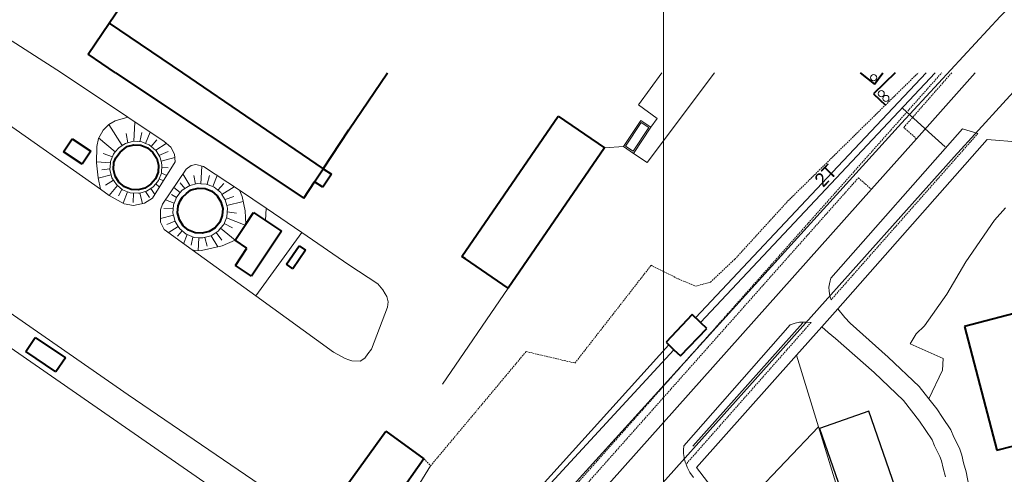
# Model space of a CAD drawing. Extents: x 13 to 4138, y -4831 to -1000.
# Tile 151 of 203: x 2893 to 3213, y -2131 to -1983. Entities that reach past the tile are written whole.
import ezdxf
from ezdxf.enums import TextEntityAlignment as Align

# ---------------------------------------------------------------- set-up
doc = ezdxf.new("R2010")
doc.units = 0
doc.header["$MEASUREMENT"] = 0
doc.linetypes.add('DASHED', pattern=[0.75, 0.5, -0.25])
for name, color, linetype in [('11', 7, 'CONTINUOUS'), ('13', 7, 'CONTINUOUS'), ('14', 7, 'CONTINUOUS'), ('18', 7, 'CONTINUOUS'), ('19', 7, 'CONTINUOUS'), ('24', 7, 'CONTINUOUS'), ('30', 7, 'CONTINUOUS'), ('37', 7, 'CONTINUOUS'), ('40', 7, 'CONTINUOUS'), ('6', 7, 'CONTINUOUS'), ('7', 7, 'CONTINUOUS'), ('границы команд_1', 10, 'CONTINUOUS'), ('ПЕШЕХОДНЫЕ_ДОРОЖКИ', 3, 'CONTINUOUS'), ('ПЕШЕХОДНЫЕ_ПЕРЕХОДЫ', 1, 'CONTINUOUS'), ('СПОРТИВНЫЕ_ПЛОЩАДКИ', 3, 'CONTINUOUS'), ('ТРОТУАРЫ', 7, 'CONTINUOUS')]:
    doc.layers.add(name, color=color, linetype=linetype)
doc.styles.get("Standard").update_dxf_attribs({"font": 'txt', "height": 0.2})

msp = doc.modelspace()

# ---------------------------------------------------------------- linework, layer by layer
at = {"layer": '11', "color": 253, "linetype": 'Continuous', "lineweight": 0}
for p, q in [((2882.22, -1984.53), (2906.39, -2000)), ((2906.39, -2000), (2927.98, -2014.49)), ((3119.04, -2000), (3097.07, -2029.2)), ((3190.9, -2000), (3114.43, -2081.29)), ((2919.09, -2037.96), (2866.73, -2001.03)), ((2927.98, -2014.49), (2939.8, -2022.43)), ((2939.8, -2022.43), (2941.95, -2024.22)), ((3159.16, -2076.84), (3207.79, -2021.73)), ((3207.79, -2021.73), (3218.57, -2022.59)), ((2941.95, -2024.22), (2943.2, -2026.55)), ((3089.35, -2024.05), (3083.2, -2024.48)), ((3092.65, -2026.25), (3089.35, -2024.05)), ((3097.07, -2029.2), (3092.65, -2026.25)), ((2943.38, -2029.05), (2936.05, -2040.86)), ((2943.2, -2026.55), (2943.38, -2029.05)), ((2939.26, -2042.8), (2947.04, -2031.35)), ((2947.04, -2031.35), (2948.65, -2030.19)), ((2948.65, -2030.19), (2950.17, -2029.83)), ((2950.17, -2029.83), (2952.67, -2030.55)), ((2952.67, -2030.55), (2964.33, -2038.27)), ((2921.93, -2039.96), (2919.09, -2037.96)), ((2964.33, -2038.27), (2973.05, -2044.05)), ((2926.76, -2042.65), (2921.93, -2039.96)), ((2936.05, -2040.86), (2933.37, -2042.47)), ((2929.79, -2043.18), (2926.76, -2042.65)), ((2933.37, -2042.47), (2929.79, -2043.18)), ((2938.64, -2044.65), (2939.26, -2042.8)), ((2938.64, -2048.68), (2938.64, -2044.65)), ((2973.05, -2044.05), (2972.79, -2048.07)), ((2939.8, -2051.09), (2938.64, -2048.68)), ((2948.93, -2057.7), (2939.8, -2051.09)), ((2969.66, -2072.69), (2948.93, -2057.7)), ((3051.88, -2070.16), (3030.44, -2101.44)), ((2994.92, -2090.96), (2969.66, -2072.69)), ((3153.93, -2082.77), (3159.16, -2076.84)), ((3145.78, -2092), (3153.93, -2082.77)), ((3105.83, -2090.18), (3000, -2204.7)), ((3113.15, -2128.53), (3145.78, -2092)), ((3145.78, -2092), (3152.91, -2115.33)), ((3125.27, -2144.27), (3152.91, -2115.33)), ((3152.91, -2115.33), (3167.41, -2162.79)), ((3125.27, -2144.27), (3113.15, -2128.53))]:
    msp.add_line(p, q, dxfattribs=at)
at = {"layer": '13', "color": 253, "linetype": 'Continuous', "lineweight": 40}
for p, q in [((2921.94, -1983.8), (2993.5, -1878.22)), ((2915.04, -1993.97), (2921.94, -1983.8)), ((2921.94, -1983.8), (2945.83, -2000)), ((2923.93, -2000), (2915.04, -1993.97)), ((2923.93, -2000), (2985.29, -2040.84)), ((2945.83, -2000), (2991.6, -2031.28)), ((3000, -2018.56), (3012.55, -2000)), ((3166.5, -2000), (3171.15, -2003.73)), ((3177.85, -2000), (3170.84, -2006.82)), ((3171.15, -2003.73), (3173.79, -2000)), ((3170.84, -2006.82), (3174.67, -2010.53)), ((2991.6, -2031.28), (3000, -2018.56)), ((2907.09, -2025.78), (2909.91, -2021.53)), ((2909.91, -2021.53), (2915.9, -2025.51)), ((2913.08, -2029.76), (2907.09, -2025.78)), ((2915.9, -2025.51), (2913.08, -2029.76)), ((2924.05, -2027.67), (2925.51, -2025.86)), ((2925.51, -2025.86), (2927.43, -2024.21)), ((2927.43, -2024.21), (2927.72, -2024.02)), ((2927.72, -2024.02), (2929.95, -2023.45)), ((2929.95, -2023.45), (2932.26, -2023.6)), ((2932.26, -2023.6), (2934.4, -2024.45)), ((2934.4, -2024.45), (2936.18, -2025.92)), ((2936.18, -2025.92), (2937.41, -2027.87)), ((2923.3, -2031.48), (2923.45, -2029.18)), ((2923.45, -2029.18), (2924.05, -2027.67)), ((2937.41, -2027.87), (2937.99, -2030.1)), ((2923.88, -2033.72), (2923.3, -2031.48)), ((2937.84, -2032.4), (2936.99, -2034.55)), ((2937.99, -2030.1), (2937.84, -2032.4)), ((2988.83, -2035.48), (2991.6, -2031.28)), ((2991.6, -2031.28), (2994.28, -2033.05)), ((2925.11, -2035.67), (2923.88, -2033.72)), ((2926.89, -2037.14), (2925.11, -2035.67)), ((2936.99, -2034.55), (2935.52, -2036.33)), ((2985.29, -2040.84), (2988.83, -2035.48)), ((2991.51, -2037.25), (2988.83, -2035.48)), ((2994.28, -2033.05), (2991.51, -2037.25)), ((2929.03, -2037.99), (2926.89, -2037.14)), ((2931.34, -2038.13), (2929.03, -2037.99)), ((2933.57, -2037.56), (2931.34, -2038.13)), ((2935.52, -2036.33), (2933.57, -2037.56)), ((2947.05, -2039.32), (2948.43, -2038.28)), ((2948.43, -2038.28), (2948.63, -2038.15)), ((2948.63, -2038.15), (2950.87, -2037.58)), ((2950.87, -2037.58), (2953.17, -2037.73)), ((2953.17, -2037.73), (2955.31, -2038.58)), ((2955.31, -2038.58), (2957.09, -2040.05)), ((2944.36, -2043.31), (2945.02, -2041.66)), ((2945.02, -2041.66), (2945.78, -2040.51)), ((2945.78, -2040.51), (2947.05, -2039.32)), ((2957.09, -2040.05), (2958.32, -2042)), ((2958.32, -2042), (2958.9, -2044.23)), ((2944.22, -2045.61), (2944.36, -2043.31)), ((2958.9, -2044.23), (2958.75, -2046.53)), ((2966.41, -2049.26), (2968.91, -2045.5)), ((2968.91, -2045.5), (2972.79, -2048.07)), ((2944.79, -2047.85), (2944.22, -2045.61)), ((2946.02, -2049.8), (2944.79, -2047.85)), ((2957.9, -2048.68), (2956.43, -2050.45)), ((2958.75, -2046.53), (2957.9, -2048.68)), ((2972.79, -2048.07), (2978.01, -2051.54)), ((2947.8, -2051.27), (2946.02, -2049.8)), ((2949.95, -2052.12), (2947.8, -2051.27)), ((2954.48, -2051.69), (2952.25, -2052.26)), ((2956.43, -2050.45), (2954.48, -2051.69)), ((2962.9, -2054.55), (2966.41, -2049.26)), ((2978.01, -2051.54), (2968.27, -2066.21)), ((2952.25, -2052.26), (2949.95, -2052.12)), ((2966.77, -2057.13), (2962.9, -2054.55)), ((2963.05, -2062.74), (2966.77, -2057.13)), ((2979.61, -2062.36), (2983.78, -2056.38)), ((2985.84, -2057.81), (2981.67, -2063.8)), ((2983.78, -2056.38), (2985.84, -2057.81)), ((3295.77, -2057.78), (3200.48, -2082.61)), ((2968.27, -2066.21), (2963.05, -2062.74)), ((2981.67, -2063.8), (2979.61, -2062.36)), ((3111.77, -2078.76), (3103.24, -2087.72)), ((3114.43, -2081.29), (3111.77, -2078.76)), ((3107.97, -2092.22), (3116.5, -2083.25)), ((3116.5, -2083.25), (3114.43, -2081.29)), ((3200.48, -2082.61), (3210.98, -2122.93)), ((2894.73, -2090.78), (2897.83, -2086.19)), ((2897.83, -2086.19), (2907.65, -2092.8)), ((3103.24, -2087.72), (3105.83, -2090.18)), ((3105.83, -2090.18), (3107.97, -2092.22)), ((2904.55, -2097.39), (2894.73, -2090.78)), ((2907.65, -2092.8), (2904.55, -2097.39)), ((3210.98, -2122.93), (3295.38, -2100.93)), ((3000, -2133.4), (3011.96, -2116.72)), ((3011.96, -2116.72), (3024.42, -2125.73)), ((3024.42, -2125.73), (3000, -2160.2))]:
    msp.add_line(p, q, dxfattribs=at)
at = {"layer": '14', "color": 253, "linetype": 'Continuous', "lineweight": 0}
for p, q in [((3095.05, -2015.51), (3089.35, -2024.05)), ((3098.34, -2017.71), (3095.05, -2015.51)), ((3092.65, -2026.25), (3098.34, -2017.71)), ((3089.35, -2024.05), (3092.65, -2026.25)), ((3092.65, -2026.25), (3092.65, -2026.25))]:
    msp.add_line(p, q, dxfattribs=at)
at = {"layer": '18', "color": 253, "linetype": 'Continuous', "lineweight": 0}
for p, q in [((3159.24, -2030.53), (3187.95, -2000)), ((3112.88, -2079.81), (3159.24, -2030.53)), ((3046.55, -2152.29), (3104.17, -2088.61))]:
    msp.add_line(p, q, dxfattribs=at)
at = {"layer": '24', "color": 253, "linetype": 'DASHED', "lineweight": 0}
for p, q in [((3002.71, -2214.41), (3193.02, -2000)), ((3174.67, -2010.53), (3185.38, -2000)), ((3180.66, -2017.81), (3196.26, -2000)), ((3142.96, -2041.75), (3174.67, -2010.53)), ((3204.82, -2019.73), (3156.97, -2073.96)), ((3184.79, -2021.47), (3180.66, -2017.81)), ((3004.9, -2215.66), (3165.89, -2034.22)), ((3165.89, -2034.22), (3170.1, -2037.96)), ((3125.65, -2060.72), (3142.96, -2041.75)), ((3117.69, -2068.2), (3125.65, -2060.72)), ((3073.59, -2094.54), (3098.39, -2062.71)), ((3098.39, -2062.71), (3107.28, -2067.16)), ((3107.28, -2067.16), (3112.89, -2069.5)), ((3112.89, -2069.5), (3117.69, -2068.2)), ((3150.51, -2081.28), (3109.77, -2127.46)), ((3026.57, -2128.02), (3057.68, -2090.8)), ((3057.68, -2090.8), (3073.59, -2094.54)), ((3024.42, -2125.73), (3026.57, -2128.02))]:
    msp.add_line(p, q, dxfattribs=at)
at = {"layer": '24', "color": 253, "linetype": 'Continuous', "lineweight": 0}
for p, q in [((3101.93, -2000), (3094.25, -2010.41)), ((3184.79, -2021.47), (3203.93, -2000)), ((3094.25, -2010.41), (3100.39, -2014.94)), ((3100.39, -2014.94), (3098.34, -2017.71)), ((3199.8, -2018.27), (3156.9, -2066.9)), ((3204.82, -2019.73), (3199.8, -2018.27)), ((3170.1, -2037.96), (3184.79, -2021.47)), ((3010.99, -2216.48), (3170.1, -2037.96)), ((2973.05, -2044.05), (2984.61, -2052.01)), ((2928.11, -2104.91), (2848.57, -2049.63)), ((2969.66, -2072.69), (2984.61, -2052.01)), ((2984.61, -2052.01), (3000, -2062.6)), ((2843.2, -2057.38), (2966.45, -2142.65)), ((3000, -2062.6), (3009.39, -2068.79)), ((3156.65, -2067.79), (3156.43, -2068.79)), ((3156.9, -2066.9), (3156.65, -2067.79)), ((3009.39, -2068.79), (3010.98, -2070.7)), ((3010.98, -2070.7), (3011.78, -2071.98)), ((3156.43, -2068.79), (3156.28, -2069.86)), ((3156.28, -2069.86), (3156.32, -2071.11)), ((3156.32, -2071.11), (3156.54, -2072.67)), ((3011.78, -2071.98), (3012.37, -2072.91)), ((3012.37, -2072.91), (3012.72, -2074.64)), ((3156.54, -2072.67), (3156.97, -2073.96)), ((3012.55, -2076.36), (3007.38, -2089.98)), ((3012.72, -2074.64), (3012.55, -2076.36)), ((3159.16, -2076.84), (3161.44, -2079.67)), ((3161.44, -2079.67), (3163.25, -2081.57)), ((3143.62, -2082.14), (3109.08, -2121.5)), ((3145.25, -2081.54), (3143.62, -2082.14)), ((3146.73, -2081.25), (3145.25, -2081.54)), ((3148.94, -2081.25), (3146.73, -2081.25)), ((3150.51, -2081.28), (3148.94, -2081.25)), ((3153.93, -2082.77), (3156.08, -2084.54)), ((3163.25, -2081.57), (3175.63, -2092.57)), ((3156.08, -2084.54), (3158.48, -2086.51)), ((3158.48, -2086.51), (3170.99, -2097.62)), ((3007.38, -2089.98), (3006.17, -2091.53)), ((2998.76, -2093.03), (2994.92, -2090.96)), ((3000, -2093.5), (2998.76, -2093.03)), ((3000.95, -2093.86), (3000, -2093.5)), ((3005.14, -2092.91), (3003.68, -2093.93)), ((3006.17, -2091.53), (3005.14, -2092.91)), ((3175.63, -2092.57), (3185.71, -2102.14)), ((3003.68, -2093.93), (3000.95, -2093.86)), ((3170.99, -2097.62), (3180.61, -2106.76)), ((3185.71, -2102.14), (3188.85, -2106.18)), ((2971.1, -2134.25), (2928.11, -2104.91)), ((3188.85, -2106.18), (3191.39, -2109.45)), ((3180.61, -2106.76), (3185.82, -2113.48)), ((3191.39, -2109.45), (3193.28, -2112.26)), ((3193.28, -2112.26), (3196.03, -2116.33)), ((3185.82, -2113.48), (3189.94, -2119.58)), ((3196.03, -2116.33), (3196.98, -2118.66)), ((3196.98, -2118.66), (3198.78, -2122.26)), ((3109.08, -2121.5), (3108.98, -2122.81)), ((3189.94, -2119.58), (3190.72, -2121.49)), ((3190.72, -2121.49), (3192.44, -2124.93)), ((3198.78, -2122.26), (3199.56, -2124.5)), ((3108.98, -2122.81), (3108.98, -2124)), ((3108.98, -2124), (3109.2, -2125.33)), ((3109.2, -2125.33), (3109.5, -2126.81)), ((3192.44, -2124.93), (3192.95, -2126.4)), ((3199.56, -2124.5), (3200.16, -2127.08)), ((3026.57, -2128.02), (3000, -2170.89)), ((3109.5, -2126.81), (3109.77, -2127.46)), ((3109.77, -2127.46), (3110.16, -2128.43)), ((3110.16, -2128.43), (3110.98, -2130.21)), ((3192.95, -2126.4), (3193.5, -2128.74)), ((3193.5, -2128.74), (3194.25, -2131.58)), ((3200.16, -2127.08), (3200.94, -2130.01)), ((3110.98, -2130.21), (3112.16, -2131.82)), ((3200.94, -2130.01), (3201.97, -2135.1))]:
    msp.add_line(p, q, dxfattribs=at)
at = {"layer": '30', "color": 253, "linetype": 'Continuous', "lineweight": 0}
for p, q in [((3090.05, -2023.91), (3095.19, -2016.21)), ((3095.19, -2016.21), (3097.65, -2017.85)), ((3097.65, -2017.85), (3092.51, -2025.56)), ((3092.51, -2025.56), (3090.05, -2023.91))]:
    msp.add_line(p, q, dxfattribs=at)
at = {"layer": '37', "color": 253, "linetype": 'Continuous', "lineweight": 0}
for p, q in [((2921.78, -2016.87), (2923.84, -2015.62)), ((2923.84, -2015.62), (2927.98, -2014.49)), ((2929.9, -2022.32), (2930.3, -2016.05)), ((2918.39, -2021.39), (2919.99, -2018.71)), ((2919.99, -2018.71), (2921.78, -2016.87)), ((2926.18, -2023.67), (2921.84, -2016.82)), ((2927.99, -2022.8), (2927.41, -2019.81)), ((2931.89, -2022.45), (2932.54, -2019.48)), ((2933.79, -2023), (2935.23, -2019.37)), ((2917.85, -2023.98), (2918.39, -2021.39)), ((2923.92, -2025.73), (2918.48, -2021.23)), ((2927.27, -2022.98), (2926.18, -2023.67)), ((2929.85, -2022.32), (2927.27, -2022.98)), ((2929.9, -2022.32), (2929.85, -2022.32)), ((2932.5, -2022.49), (2929.9, -2022.32)), ((2933.79, -2023), (2932.5, -2022.49)), ((2934.98, -2023.47), (2933.79, -2023)), ((2935.57, -2023.96), (2937.41, -2021.89)), ((2937.06, -2025.22), (2940.52, -2023.03)), ((2917.76, -2029.35), (2917.85, -2023.98)), ((2922.96, -2027.37), (2919.94, -2026.29)), ((2923.92, -2025.73), (2923.32, -2026.46)), ((2925.02, -2024.41), (2923.92, -2025.73)), ((2926.18, -2023.67), (2925.02, -2024.41)), ((2937.03, -2025.17), (2934.98, -2023.47)), ((2937.06, -2025.22), (2937.03, -2025.17)), ((2938.45, -2027.42), (2937.06, -2025.22)), ((2938.13, -2026.91), (2941.15, -2025.59)), ((2918.34, -2034.22), (2917.76, -2029.35)), ((2922.32, -2029.33), (2917.77, -2029.04)), ((2922.32, -2029.33), (2922.17, -2031.59)), ((2922.34, -2028.93), (2922.32, -2029.33)), ((2923.32, -2026.46), (2922.34, -2028.93)), ((2938.8, -2028.77), (2938.45, -2027.42)), ((2938.8, -2028.77), (2943.28, -2027.63)), ((2939.12, -2029.99), (2938.8, -2028.77)), ((2922.11, -2031.33), (2919.56, -2031.6)), ((2922.17, -2031.59), (2922.6, -2033.27)), ((2938.92, -2032.72), (2938.95, -2032.65)), ((2938.95, -2032.65), (2939.12, -2029.99)), ((2939.07, -2030.77), (2941.15, -2031.01)), ((2951.78, -2036.12), (2952.14, -2030.4)), ((2919.09, -2037.96), (2918.34, -2034.22)), ((2922.6, -2033.27), (2918.37, -2034.36)), ((2923.37, -2035.01), (2920.74, -2036.58)), ((2922.6, -2033.27), (2922.83, -2034.17)), ((2922.83, -2034.17), (2924.26, -2036.42)), ((2937.06, -2036.22), (2937.97, -2035.13)), ((2937.97, -2035.13), (2938.92, -2032.72)), ((2938.18, -2034.58), (2939.6, -2035.14)), ((2938.92, -2032.72), (2940.67, -2033.42)), ((2946.56, -2037.7), (2945.02, -2035.79)), ((2948.22, -2036.7), (2945.95, -2032.95)), ((2949.99, -2036.24), (2949.47, -2033.43)), ((2953.78, -2036.25), (2954.61, -2033.48)), ((2955.62, -2037.07), (2957.05, -2033.45)), ((2924.58, -2036.68), (2921.88, -2039.94)), ((2924.26, -2036.42), (2924.58, -2036.68)), ((2924.58, -2036.68), (2926.31, -2038.11)), ((2926.08, -2038.02), (2925.01, -2040.07)), ((2926.31, -2038.11), (2927.94, -2038.76)), ((2927.94, -2038.76), (2926.46, -2042.48)), ((2927.94, -2038.76), (2928.78, -2039.09)), ((2928.78, -2039.09), (2931.44, -2039.26)), ((2931.85, -2039.16), (2934.02, -2038.6)), ((2933.78, -2038.66), (2935, -2040.61)), ((2934.02, -2038.6), (2935.51, -2037.66)), ((2935.51, -2037.66), (2936.27, -2037.18)), ((2935.51, -2037.66), (2936.79, -2039.67)), ((2936.27, -2037.18), (2937.06, -2036.22)), ((2937.06, -2036.22), (2938.3, -2037.24)), ((2945.02, -2039.03), (2942.98, -2037.34)), ((2945.02, -2039.03), (2943.9, -2040.39)), ((2945.67, -2038.24), (2945.02, -2039.03)), ((2948.22, -2036.7), (2945.67, -2038.24)), ((2950.72, -2036.06), (2948.22, -2036.7)), ((2951.78, -2036.12), (2950.72, -2036.06)), ((2953.5, -2036.23), (2951.78, -2036.12)), ((2955.62, -2037.07), (2953.5, -2036.23)), ((2956.09, -2037.26), (2955.62, -2037.07)), ((2958.24, -2039.04), (2956.09, -2037.26)), ((2957.3, -2038.26), (2959.21, -2036.09)), ((2958.61, -2039.63), (2958.24, -2039.04)), ((2958.61, -2039.63), (2962.58, -2037.12)), ((2964.33, -2038.27), (2965.25, -2040.26)), ((2929.79, -2039.16), (2929.76, -2042.21)), ((2931.44, -2039.26), (2931.85, -2039.16)), ((2931.85, -2039.16), (2932.74, -2042.59)), ((2943.07, -2042.46), (2940.25, -2041.35)), ((2943.81, -2040.61), (2942.23, -2039.67)), ((2943.9, -2040.39), (2943.07, -2042.46)), ((2959.73, -2041.39), (2958.61, -2039.63)), ((2959.68, -2041.32), (2962.54, -2040.31)), ((2960.2, -2043.25), (2959.73, -2041.39)), ((2960.2, -2043.25), (2965.59, -2041.87)), ((2965.25, -2040.26), (2966.24, -2044.95)), ((2942.78, -2044.35), (2939.69, -2044.22)), ((2942.87, -2042.98), (2942.69, -2045.76)), ((2943.07, -2042.46), (2942.87, -2042.98)), ((2960.42, -2044.09), (2960.2, -2043.25)), ((2960.24, -2046.87), (2960.42, -2044.09)), ((2960.34, -2045.28), (2963.42, -2045.71)), ((2966.24, -2044.95), (2966.41, -2049.26)), ((2942.86, -2046.4), (2938.64, -2047.48)), ((2943.32, -2048.35), (2940.72, -2049.43)), ((2942.69, -2045.76), (2942.86, -2046.4)), ((2942.86, -2046.4), (2943.39, -2048.45)), ((2943.39, -2048.45), (2944.39, -2050.04)), ((2959.22, -2049.46), (2960.12, -2047.19)), ((2960.12, -2047.19), (2960.24, -2046.87)), ((2960.12, -2047.19), (2966.19, -2049.6)), ((2944.39, -2050.04), (2941.17, -2052.08)), ((2945.65, -2051.45), (2944.19, -2053.16)), ((2944.39, -2050.04), (2944.88, -2050.81)), ((2944.88, -2050.81), (2947.02, -2052.58)), ((2955.1, -2053.09), (2957.44, -2051.6)), ((2957.44, -2051.6), (2958.22, -2050.66)), ((2958.22, -2050.66), (2959.22, -2049.46)), ((2958.22, -2050.66), (2962.92, -2054.55)), ((2959.38, -2049.05), (2962.05, -2050.46)), ((2947.31, -2052.7), (2946.13, -2055.67)), ((2947.02, -2052.58), (2947.31, -2052.7)), ((2947.31, -2052.7), (2949.61, -2053.61)), ((2949.14, -2053.58), (2948.64, -2056.1)), ((2949.61, -2053.61), (2951.13, -2053.71)), ((2951.13, -2053.71), (2950.86, -2057.94)), ((2951.13, -2053.71), (2952.39, -2053.79)), ((2952.39, -2053.79), (2955.04, -2053.1)), ((2953.11, -2053.6), (2953.85, -2056.51)), ((2955.04, -2053.1), (2955.1, -2053.09)), ((2955.1, -2053.09), (2957.35, -2056.65)), ((2956.75, -2052.04), (2958.62, -2054.48)), ((2962.9, -2054.55), (2958.68, -2056.35)), ((2950.1, -2058.01), (2948.93, -2057.7)), ((2951.98, -2057.83), (2950.1, -2058.01)), ((2958.68, -2056.35), (2951.98, -2057.83))]:
    msp.add_line(p, q, dxfattribs=at)
at = {"layer": '40', "color": 253, "linetype": 'Continuous', "lineweight": 0}
for p, q in [((3213.76, -2044.04), (3210.15, -2048)), ((3210.15, -2048), (3200.86, -2061.59)), ((3200.86, -2061.59), (3194.66, -2072.11)), ((3194.66, -2072.11), (3187.43, -2082.42)), ((3112.01, -2121.65), (3147.75, -2081.39)), ((3187.43, -2082.42), (3184.67, -2085.01)), ((3184.67, -2085.01), (3182.78, -2088.28)), ((3182.78, -2088.28), (3193.46, -2093.11)), ((3193.46, -2093.11), (3193.29, -2096.88)), ((3193.29, -2096.88), (3188.85, -2106.18))]:
    msp.add_line(p, q, dxfattribs=at)
at = {"layer": '6', "color": 253, "linetype": 'Continuous', "lineweight": 40}
for p, q in [((3036.77, -2059.8), (3068.09, -2014.12)), ((3068.09, -2014.12), (3083.2, -2024.48)), ((3083.2, -2024.48), (3051.88, -2070.16)), ((3037.99, -2060.64), (3036.77, -2059.8)), ((3051.88, -2070.16), (3037.99, -2060.64))]:
    msp.add_line(p, q, dxfattribs=at)
at = {"layer": '7', "color": 253, "linetype": 'Continuous', "lineweight": 0}
for centre in [(3170.85, -2001.61), (3173.31, -2006.82), (3174.85, -2008.37)]:
    msp.add_circle(centre, 1, dxfattribs=at)
at = {"layer": 'границы команд_1', "color": 251, "lineweight": 0}
msp.add_lwpolyline([(1033.44, -1863.26), (3102.46, -1863.26), (3102.46, -4710.9), (1033.44, -4710.9)], close=True, dxfattribs=at)
at = {"layer": 'ПЕШЕХОДНЫЕ_ДОРОЖКИ'}
msp.add_lwpolyline([(2886.74, -2343.75), (2910.92, -2315.33), (2921.31, -2303.23), (2973.78, -2241.72), (2994.56, -2217.4), (2997.88, -2213.9), (3005.3, -2209.02), (3179.89, -2016.4), (3212.03, -1981.69), (3219.19, -1974.45), (3143.7, -1921.81)], dxfattribs=at)
at = {"layer": 'ПЕШЕХОДНЫЕ_ПЕРЕХОДЫ'}
msp.add_lwpolyline([(3180.21, -2011.5), (3188.74, -2019.27), (3194.12, -2024.16)], dxfattribs=at)
at = {"layer": 'СПОРТИВНЫЕ_ПЛОЩАДКИ'}
msp.add_lwpolyline([(3153.2, -2115.81), (3162.75, -2143.32), (3178.84, -2137.77), (3169.31, -2110.25)], close=True, dxfattribs=at)
at = {"layer": 'ТРОТУАРЫ'}
msp.add_lwpolyline([(3237.92, -1982.74), (3212.91, -2010.05), (3197.05, -2027.36), (2948.75, -2305.33), (2906.28, -2352.86)], dxfattribs=at)

# ---------------------------------------------------------------- texts
at = {"layer": '19', "color": 253, "linetype": 'Continuous', "lineweight": 0}
msp.add_text('2Т', height=4.5, rotation=45.9642, dxfattribs=at).set_placement((3155.19, -2033.43), align=Align.MIDDLE)

doc.saveas('drawing.dxf')
